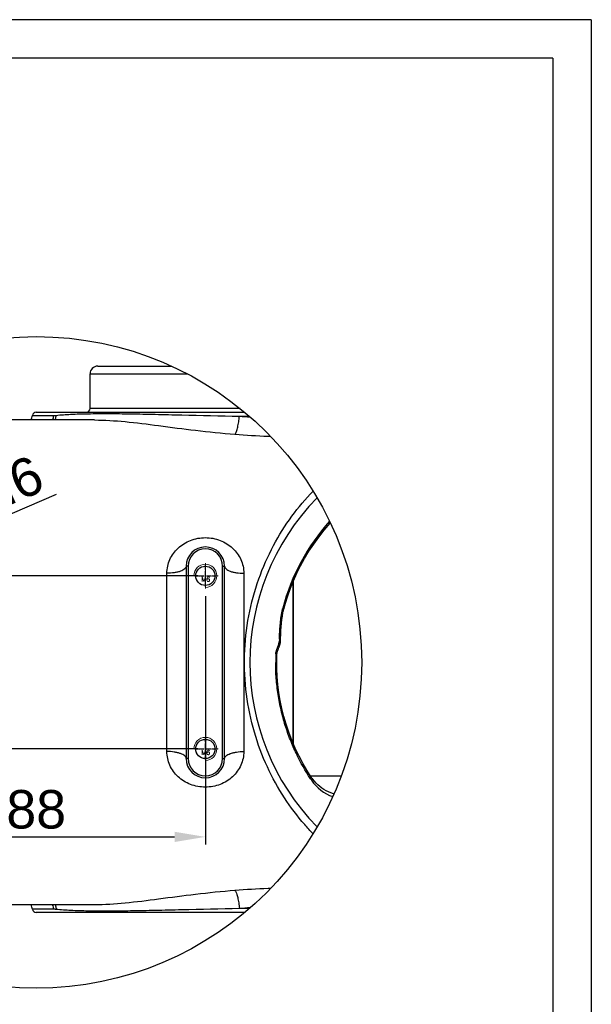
# Model space of a CAD drawing. Header units: millimetres. Extents: x 5876 to 6173, y 1277 to 1697.
# Tile 3 of 3: x 6025 to 6173, y 1441 to 1697. Entities that reach past the tile are written whole.
import ezdxf
from ezdxf.enums import TextEntityAlignment as Align

# ---------------------------------------------------------------- set-up
doc = ezdxf.new("R2010")
doc.units = ezdxf.units.MM
doc.linetypes.add('CENTER', pattern=[0.6, 0.375, -0.075, 0.075, -0.075])
for name, color, linetype in [('2细线层', 4, 'Continuous'), ('6文字层', 3, 'Continuous'), ('图框层', 7, 'Continuous')]:
    doc.layers.add(name, color=color, linetype=linetype)
doc.layers.add('dim', color=84, linetype='Continuous', lineweight=9)
doc.layers.add('screw', color=33, linetype='Continuous', lineweight=13)
doc.styles.get("Standard").update_dxf_attribs({"font": 'arial.ttf'})
doc.styles.add('TH_GBDIM', font='romans.shx', dxfattribs={"width": 0.8, "bigfont": 'gbcbig.shx'})
doc.styles.add('TXT', font='txt.shx', dxfattribs={"bigfont": 'chineset.shx'})
doc.dimstyles.new('ISO-25', dxfattribs={"dimtxt": 2.5, "dimasz": 2.5, "dimexe": 1.25, "dimexo": 0.625, "dimtad": 1, "dimtxsty": 'Standard', "dimcen": 2.5, "dimadec": 0, "dimazin": 0, "dimtfac": 1, "dimtmove": 0, "dimatfit": 3, "dimfxl": 1, "dimarcsym": 0})

# ---------------------------------------------------------------- blocks, each defined once
blk = doc.blocks.new('screw_m6_l')
at = {"layer": 'screw', "color": 1, "linetype": 'CENTER', "ltscale": 3.048}
for p, q in [((0, -3.3), (0, 3.3)), ((-3.3, 0), (3.3, 0))]:
    blk.add_line(p, q, dxfattribs=at)
at = {"layer": 'screw', "color": 33}
blk.add_circle((0, 0), 2.5, dxfattribs=at)
at = {"layer": 'screw', "color": 92}
blk.add_arc((0, 0), 3, 270, 180, dxfattribs=at)
at = {"layer": 'screw', "color": 6, "style": 'TXT'}
blk.add_text('M6', height=1.2, dxfattribs=at).set_placement((-1.02, -1.5))
blk = doc.blocks.new('*D2')
at = {"layer": 'Defpoints', "color": 0, "transparency": 16777216}
for p in [(6073.07, 1552.33), (5963.61, 1507.33), (6073.07, 1507.33)]:
    blk.add_point(p, dxfattribs=at)
at = {"layer": 'dim', "color": 0, "lineweight": -2, "transparency": 16777216}
for p, q in [((6071.07, 1552.33), (5961.61, 1552.33)), ((5963.61, 1544.33), (5963.61, 1515.33)), ((6071.07, 1507.33), (5961.61, 1507.33))]:
    blk.add_line(p, q, dxfattribs=at)
at = {"layer": 'dim', "color": 0, "transparency": 16777216}
for points in [[(5962.27, 1544.33), (5964.94, 1544.33), (5963.61, 1552.33)], [(5962.27, 1515.33), (5964.94, 1515.33), (5963.61, 1507.33)]]:
    blk.add_solid(points, dxfattribs=at)
at = {"layer": 'dim', "color": 0, "transparency": 16777216, "insert": (5956.52, 1529.83), "char_height": 10, "attachment_point": 5, "rotation": 90}
blk.add_mtext('45', dxfattribs=at)
blk = doc.blocks.new('*D3')
at = {"layer": 'Defpoints', "color": 0, "transparency": 16777216}
for p in [(5985.07, 1549.03), (6073.07, 1549.03), (6073.07, 1484.48)]:
    blk.add_point(p, dxfattribs=at)
at = {"layer": 'dim', "color": 0, "lineweight": -2, "transparency": 16777216}
for p, q in [((5985.07, 1547.03), (5985.07, 1482.48)), ((6073.07, 1547.03), (6073.07, 1482.48)), ((5993.07, 1484.48), (6065.07, 1484.48))]:
    blk.add_line(p, q, dxfattribs=at)
at = {"layer": 'dim', "color": 0, "transparency": 16777216}
for points in [[(5993.07, 1485.81), (5993.07, 1483.14), (5985.07, 1484.48)], [(6065.07, 1485.81), (6065.07, 1483.14), (6073.07, 1484.48)]]:
    blk.add_solid(points, dxfattribs=at)
at = {"layer": 'dim', "color": 0, "transparency": 16777216, "insert": (6029.07, 1491.58), "char_height": 10, "attachment_point": 5}
blk.add_mtext('88', dxfattribs=at)
blk = doc.blocks.new('*D4')
at = {"layer": 'Defpoints', "color": 0, "transparency": 16777216}
for p in [(5987.37, 1553.31), (5982.78, 1551.34)]:
    blk.add_point(p, dxfattribs=at)
at = {"layer": 'dim', "color": 0, "lineweight": -2, "transparency": 16777216}
for p, q in [((6034.23, 1573.46), (5994.72, 1556.47)), ((5982.78, 1551.34), (5987.37, 1553.31)), ((5975.43, 1548.18), (5968.08, 1545.02))]:
    blk.add_line(p, q, dxfattribs=at)
at = {"layer": 'dim', "color": 0, "transparency": 16777216}
for points in [[(5994.19, 1557.7), (5995.25, 1555.25), (5987.37, 1553.31)], [(5974.9, 1549.41), (5975.95, 1546.96), (5982.78, 1551.34)]]:
    blk.add_solid(points, dxfattribs=at)
at = {"layer": 'dim', "color": 0, "transparency": 16777216, "insert": (6015.34, 1573.07), "char_height": 10, "attachment_point": 5, "rotation": 23.2591}
blk.add_mtext('4-M6', dxfattribs=at)
blk = doc.blocks.new('A3纵')
at = {"layer": '2细线层'}
for q in [(-287, 410), (10, -10)]:
    blk.add_line((10, 410), q, dxfattribs=at)
at = {"layer": '图框层'}
for q in [(-277, 400), (0, 0)]:
    blk.add_line((0, 400), q, dxfattribs=at)
at = {"layer": '6文字层', "style": 'TH_GBDIM', "width": 0.8, "flags": 8}
for tag, height, p in [('材料', 3.5, (-90, 34.96)), ('设计', 3.5, (-160.16, 21.88)), ('AAAA-A-AA', 2, (-128.37, 21.88)), ('名称', 3.5, (-30, 20.97)), ('A', 3.5, (-105, 10)), ('1：1', 3.5, (-67.5, 10)), ('编号', 3.5, (-30, 5.05))]:
    blk.add_attdef(tag, text='', height=height, dxfattribs=at).set_placement(p, align=Align.MIDDLE)

msp = doc.modelspace()

# ---------------------------------------------------------------- linework, layer by layer
at = {"color": 7, "linetype": 'Continuous'}
for p, q in [((6043.072, 1595.827), (6043.072, 1604.827)), ((6043.072, 1604.827), (6068.346, 1604.827)), ((6045.072, 1606.827), (6064.263, 1606.827)), ((6029.072, 1594.827), (6083.316, 1594.827)), ((6082.095, 1595.827), (6043.072, 1595.827)), ((6044.241, 1592.827), (5975.072, 1592.827)), ((6028.086, 1593.993), (6033.656, 1593.993)), ((6081.928, 1593.827), (6084.493, 1593.827)), ((6068.072, 1554.827), (6068.072, 1504.827)), ((6068.572, 1554.827), (6068.072, 1554.827)), ((6068.572, 1554.827), (6068.572, 1504.827)), ((6077.572, 1504.827), (6077.572, 1554.827)), ((6077.572, 1554.827), (6078.072, 1554.827)), ((6078.072, 1504.827), (6078.072, 1554.827)), ((6063.072, 1506.665), (6063.072, 1552.988)), ((6083.072, 1552.988), (6083.072, 1506.665)), ((6095.895, 1550.795), (6095.895, 1508.873)), ((6095.802, 1550.564), (6095.802, 1509.092)), ((6093.058, 1543.288), (6093.073, 1543.364)), ((6093.331, 1543.088), (6093.384, 1543.35)), ((6092.624, 1535.432), (6092.642, 1536.044)), ((6091.939, 1533.008), (6091.969, 1533.089)), ((6091.969, 1533.089), (6092, 1533.171)), ((6092, 1533.171), (6092.032, 1533.253)), ((6092.032, 1533.253), (6092.081, 1533.379)), ((6092.081, 1533.379), (6092.202, 1533.681)), ((6092.202, 1533.681), (6092.237, 1533.77)), ((6092.237, 1533.77), (6092.271, 1533.861)), ((6091.36, 1529.827), (6091.653, 1529.827)), ((6068.572, 1504.827), (6068.072, 1504.827)), ((6077.572, 1504.827), (6078.072, 1504.827)), ((6100.432, 1500.327), (6108.427, 1500.327)), ((6044.237, 1466.827), (5975.072, 1466.827)), ((6033.656, 1465.66), (6028.086, 1465.66)), ((6083.316, 1464.827), (6029.072, 1464.827)), ((6084.493, 1465.827), (6081.928, 1465.827))]:
    msp.add_line(p, q, dxfattribs=at)
at = {"color": 1, "linetype": 'CENTER', "ltscale": 2.54}
for p, q in [((6073.072, 1549.577), (6073.072, 1555.077)), ((6070.322, 1552.327), (6075.822, 1552.327)), ((6073.072, 1504.577), (6073.072, 1510.077)), ((6070.322, 1507.327), (6075.822, 1507.327))]:
    msp.add_line(p, q, dxfattribs=at)
at = {"color": 7, "linetype": 'Continuous'}
for points in [[(6093.462, 1543.689), (6093.889, 1545.205), (6094.509, 1547.158), (6095.214, 1549.111), (6096, 1551.055), (6096.872, 1552.988), (6097.832, 1554.911), (6098.883, 1556.819), (6100.023, 1558.705), (6101.259, 1560.571), (6102.59, 1562.409), (6104.016, 1564.213), (6105.544, 1565.983), (6105.597, 1566.039)], [(6092.642, 1536.044), (6092.683, 1537.089), (6092.738, 1538.103), (6092.806, 1539.083), (6092.89, 1540.031), (6092.991, 1540.947), (6093.111, 1541.831), (6093.251, 1542.676), (6093.331, 1543.088)], [(6093.384, 1543.35), (6093.407, 1543.458), (6093.419, 1543.51), (6093.431, 1543.56), (6093.442, 1543.61), (6093.454, 1543.657), (6093.462, 1543.689)], [(6092.271, 1533.861), (6092.289, 1533.907), (6092.306, 1533.954), (6092.323, 1534.001), (6092.34, 1534.048), (6092.357, 1534.096), (6092.373, 1534.144), (6092.389, 1534.193), (6092.405, 1534.241), (6092.421, 1534.291), (6092.436, 1534.34), (6092.451, 1534.39), (6092.466, 1534.44), (6092.48, 1534.491), (6092.493, 1534.542), (6092.507, 1534.593), (6092.519, 1534.646), (6092.531, 1534.698), (6092.543, 1534.751), (6092.554, 1534.805), (6092.564, 1534.86), (6092.574, 1534.915), (6092.583, 1534.97), (6092.591, 1535.027), (6092.598, 1535.084), (6092.605, 1535.141), (6092.611, 1535.199), (6092.615, 1535.257), (6092.619, 1535.315), (6092.622, 1535.373), (6092.624, 1535.432)], [(6091.698, 1532.033), (6091.699, 1532.05), (6091.701, 1532.082), (6091.704, 1532.115), (6091.707, 1532.149), (6091.712, 1532.184), (6091.717, 1532.218), (6091.723, 1532.253), (6091.729, 1532.288), (6091.736, 1532.324), (6091.743, 1532.359), (6091.751, 1532.395), (6091.759, 1532.431), (6091.768, 1532.467), (6091.777, 1532.504), (6091.787, 1532.541), (6091.798, 1532.579), (6091.808, 1532.617), (6091.82, 1532.655), (6091.831, 1532.693), (6091.844, 1532.732), (6091.856, 1532.771), (6091.869, 1532.81), (6091.882, 1532.849), (6091.896, 1532.888), (6091.91, 1532.928), (6091.924, 1532.968), (6091.939, 1533.008)], [(6091.653, 1529.827), (6091.653, 1530.051), (6091.656, 1530.395), (6091.66, 1530.738), (6091.667, 1531.082), (6091.676, 1531.426), (6091.688, 1531.769), (6091.698, 1532.033)], [(6100.798, 1499.759), (6099.738, 1501.404), (6098.54, 1503.437), (6097.449, 1505.487), (6096.465, 1507.543), (6095.582, 1509.604), (6094.797, 1511.67), (6094.105, 1513.739), (6093.505, 1515.804), (6092.993, 1517.871), (6092.566, 1519.937), (6092.223, 1521.997), (6091.962, 1524.059), (6091.78, 1526.123), (6091.678, 1528.182), (6091.653, 1529.827)], [(6106.535, 1495.667), (6106.402, 1495.699), (6105.731, 1495.913), (6105.091, 1496.168), (6104.481, 1496.46), (6103.904, 1496.786), (6103.353, 1497.146), (6102.831, 1497.54), (6102.338, 1497.964), (6101.87, 1498.424), (6101.427, 1498.92), (6101.014, 1499.45), (6100.798, 1499.758)]]:
    msp.add_lwpolyline(points, dxfattribs=at)
msp.add_circle((6029.072, 1529.827), 84.661)
for centre in [(6073.072, 1552.327), (6073.072, 1507.327)]:
    msp.add_circle(centre, 2.5, dxfattribs=at)
for centre, radius, start, end in [((6045.072, 1604.827), 2, 90, 180), ((6029.072, 1593.827), 1, 90, 170.40593), ((6042.072, 1595.827), 1, 270, 0), ((6023.156, 1594.827), 5, 336.39627, 350.40593), ((6028.368, 1594.816), 5.352, 338.153, 351.1559), ((6145.652, 1529.826), 60.999, 135.5004, 224.49859), ((6146.358, 1529.828), 54.998, 138.17439, 165.12462), ((6073.072, 1554.827), 5, 0, 180), ((6073.072, 1554.827), 4.5, 0, 180), ((6113.348, 1539.135), 20.711, 168.4316, 168.84111), ((6126.21, 1536.652), 33.809, 168.16459, 168.55042), ((6097.796, 1542.727), 4.752, 165.13816, 166.01448), ((6189.198, 1532.918), 96.899, 178.27567, 178.49775), ((6091.757, 1524.464), 11.01, 86.58221, 87.00937), ((6146.366, 1529.827), 55.006, 177.65882, 179.99988), ((6073.072, 1504.827), 5, 180, 0), ((6073.072, 1504.827), 4.5, 180, 0), ((6153.432, 1534.159), 63.287, 213.16562, 213.52896), ((6109.812, 1505.327), 11, 213.83604, 250.8738), ((6023.156, 1464.827), 5, 9.59407, 23.60373), ((6028.368, 1464.837), 5.352, 8.8441, 21.847), ((6029.072, 1465.827), 1, 189.59407, 270)]:
    msp.add_arc(centre, radius, start, end, dxfattribs=at)
for points, knots in [([(6034.247, 1594.028), (6035.503, 1594.168), (6038.282, 1594.353), (6042.804, 1594.481), (6048.009, 1594.506), (6053.826, 1594.443), (6060.203, 1594.307), (6069.632, 1594.067), (6076.931, 1593.903), (6081.928, 1593.827)], [0, 0, 0, 0, 0.0794795, 0.1750009, 0.2845314, 0.4067697, 0.5408633, 0.6856746, 1, 1, 1, 1]), ([(6033.656, 1593.993), (6033.704, 1593.993), (6033.901, 1593.996), (6034.099, 1594.011), (6034.247, 1594.028)], [0, 0, 0, 0, 0.2432861, 1, 1, 1, 1]), ([(6033.999, 1592.824), (6034.033, 1592.92), (6034.155, 1593.312), (6034.224, 1593.72), (6034.247, 1594.028)], [0, 0, 0, 0, 0.2468974, 1, 1, 1, 1]), ([(6044.241, 1592.827), (6046.891, 1592.827), (6052.471, 1592.47), (6061.203, 1591.332), (6070.715, 1590.065), (6077.348, 1589.391), (6080.775, 1589.121)], [0, 0, 0, 0, 0.2164007, 0.4557185, 0.7192091, 1, 1, 1, 1]), ([(6080.775, 1589.121), (6080.847, 1589.217), (6080.984, 1589.453), (6081.244, 1590.053), (6081.521, 1591.017), (6081.776, 1592.351), (6081.888, 1593.32), (6081.928, 1593.827)], [0, 0, 0, 0, 0.07382, 0.1663706, 0.4015258, 0.6877036, 1, 1, 1, 1]), ([(6080.775, 1589.121), (6083.635, 1588.895), (6086.722, 1588.704), (6089.812, 1588.58), (6090.035, 1588.571)], [0, 0, 0, 0, 0.24853837, 0.26787929, 0.26787929, 0.26787929, 0.26787929]), ([(6101.08, 1485.304), (6100.34, 1486.07), (6097.649, 1488.999), (6093.392, 1494.631), (6088.926, 1502.702), (6085.539, 1511.761), (6083.496, 1521.58), (6082.999, 1531.781), (6084.101, 1541.89), (6086.687, 1551.456), (6090.518, 1560.155), (6095.323, 1567.815), (6099.099, 1572.301), (6101.08, 1574.349)], [0.09187408, 0.09187408, 0.09187408, 0.09187408, 0.11432748, 0.1756749, 0.24030304, 0.30823233, 0.37890153, 0.4510138, 0.5227721, 0.59250835, 0.65920536, 0.72255669, 0.78257069, 0.78257069, 0.78257069, 0.78257069]), ([(6063.072, 1552.988), (6063.072, 1553.601), (6063.204, 1554.828), (6063.784, 1556.58), (6064.714, 1558.181), (6066.377, 1560.057), (6069.165, 1561.778), (6073.071, 1562.495), (6076.977, 1561.779), (6079.766, 1560.058), (6081.429, 1558.181), (6082.359, 1556.58), (6082.94, 1554.828), (6083.072, 1553.601), (6083.072, 1552.988)], [0, 0, 0, 0, 0.0609711, 0.1215992, 0.1823757, 0.2438288, 0.3696691, 0.4999582, 0.6302756, 0.7561445, 0.8176046, 0.8783859, 0.9390235, 1, 1, 1, 1]), ([(6068.072, 1554.827), (6068.072, 1554.703), (6067.989, 1554.429), (6067.676, 1554.081), (6067.202, 1553.77), (6066.578, 1553.5), (6065.824, 1553.278), (6064.647, 1553.052), (6063.712, 1552.988), (6063.072, 1552.988)], [0, 0, 0, 0, 0.0656771, 0.1448109, 0.2440296, 0.3645934, 0.5046445, 0.6604955, 1, 1, 1, 1]), ([(6078.072, 1554.827), (6078.072, 1554.703), (6078.154, 1554.429), (6078.468, 1554.081), (6078.942, 1553.77), (6079.566, 1553.5), (6080.32, 1553.278), (6081.497, 1553.052), (6082.432, 1552.988), (6083.072, 1552.988)], [0, 0, 0, 0, 0.0656771, 0.1448109, 0.2440297, 0.3645934, 0.5046445, 0.6604955, 1, 1, 1, 1]), ([(6092.342, 1535.833), (6092.379, 1537.062), (6092.47, 1538.903), (6092.724, 1541.34), (6092.911, 1542.547), (6093.029, 1543.143)], [0, 0, 0, 0, 0.5018028, 0.7517451, 1, 1, 1, 1]), ([(6093.331, 1543.088), (6093.334, 1543.104), (6093.312, 1543.147), (6093.22, 1543.217), (6093.127, 1543.26), (6093.058, 1543.288)], [0, 0, 0, 0, 0.1411344, 0.3622836, 1, 1, 1, 1]), ([(6093.462, 1543.689), (6093.475, 1543.736), (6093.372, 1543.854), (6093.271, 1543.91), (6093.203, 1543.946)], [0, 0, 0, 0, 0.382419, 1, 1, 1, 1]), ([(6091.471, 1532.565), (6091.575, 1533.055), (6091.866, 1533.752), (6092.229, 1534.692), (6092.325, 1535.199), (6092.332, 1535.458)], [0, 0, 0, 0, 0.4962886, 0.7427236, 1, 1, 1, 1]), ([(6092.573, 1535.441), (6092.563, 1535.442), (6092.51, 1535.447), (6092.457, 1535.451), (6092.414, 1535.453)], [0, 0, 0, 0, 0.1927863, 1, 1, 1, 1]), ([(6092.624, 1535.432), (6092.624, 1535.436), (6092.598, 1535.436), (6092.586, 1535.44), (6092.573, 1535.441)], [0, 0, 0, 0, 0.2594085, 1, 1, 1, 1]), ([(6091.406, 1532.074), (6091.407, 1532.115), (6091.419, 1532.28), (6091.446, 1532.444), (6091.471, 1532.565)], [0, 0, 0, 0, 0.2534279, 1, 1, 1, 1]), ([(6091.698, 1532.033), (6091.698, 1532.035), (6091.687, 1532.039), (6091.672, 1532.043), (6091.643, 1532.049), (6091.591, 1532.056), (6091.51, 1532.065), (6091.442, 1532.071), (6091.406, 1532.074)], [0, 0, 0, 0, 0.0263002, 0.0888129, 0.1848906, 0.3098624, 0.6267795, 1, 1, 1, 1]), ([(6100.454, 1499.537), (6099.077, 1501.644), (6097.178, 1504.977), (6095.122, 1509.707), (6093.795, 1513.478), (6092.728, 1517.41), (6091.953, 1521.473), (6091.465, 1525.625), (6091.351, 1528.424), (6091.36, 1529.827)], [0, 0, 0, 0, 0.2355096, 0.3574906, 0.4821599, 0.6092151, 0.7382594, 0.8687975, 1, 1, 1, 1]), ([(6068.072, 1504.827), (6068.072, 1504.95), (6067.989, 1505.225), (6067.676, 1505.572), (6067.202, 1505.883), (6066.578, 1506.153), (6065.824, 1506.375), (6064.647, 1506.602), (6063.712, 1506.665), (6063.072, 1506.665)], [0, 0, 0, 0, 0.0656771, 0.1448109, 0.2440297, 0.3645934, 0.5046445, 0.6604955, 1, 1, 1, 1]), ([(6083.072, 1506.665), (6083.072, 1506.052), (6082.94, 1504.826), (6082.36, 1503.073), (6081.43, 1501.473), (6079.767, 1499.596), (6076.979, 1497.875), (6073.073, 1497.159), (6069.167, 1497.875), (6066.378, 1499.595), (6064.715, 1501.472), (6063.785, 1503.073), (6063.204, 1504.826), (6063.072, 1506.052), (6063.072, 1506.665)], [0, 0, 0, 0, 0.060971, 0.121599, 0.1823754, 0.2438284, 0.3696683, 0.4999572, 0.6302748, 0.7561433, 0.8176035, 0.878385, 0.9390231, 1, 1, 1, 1]), ([(6078.072, 1504.827), (6078.072, 1504.95), (6078.154, 1505.225), (6078.468, 1505.572), (6078.942, 1505.883), (6079.566, 1506.153), (6080.32, 1506.375), (6081.497, 1506.602), (6082.432, 1506.665), (6083.072, 1506.665)], [0, 0, 0, 0, 0.0656771, 0.1448109, 0.2440296, 0.3645934, 0.5046445, 0.6604955, 1, 1, 1, 1]), ([(6100.798, 1499.759), (6100.823, 1499.722), (6100.851, 1499.63), (6100.83, 1499.484), (6100.768, 1499.338), (6100.708, 1499.246), (6100.675, 1499.202)], [0, 0, 0, 0, 0.2161335, 0.4563739, 0.722216, 1, 1, 1, 1]), ([(6080.775, 1470.533), (6077.348, 1470.262), (6070.715, 1469.589), (6061.204, 1468.321), (6052.471, 1467.183), (6046.891, 1466.827), (6044.241, 1466.827)], [0, 0, 0, 0, 0.2807788, 0.5442668, 0.7835883, 1, 1, 1, 1]), ([(6090.035, 1471.082), (6089.812, 1471.074), (6086.723, 1470.949), (6083.636, 1470.758), (6080.775, 1470.533)], [0.73212122, 0.73212122, 0.73212122, 0.73212122, 0.75144174, 1, 1, 1, 1]), ([(6080.775, 1470.533), (6080.847, 1470.436), (6080.984, 1470.201), (6081.244, 1469.6), (6081.521, 1468.636), (6081.776, 1467.303), (6081.888, 1466.334), (6081.928, 1465.827)], [0, 0, 0, 0, 0.0738201, 0.1663707, 0.4015259, 0.6877037, 1, 1, 1, 1]), ([(6033.999, 1466.829), (6034.033, 1466.734), (6034.155, 1466.342), (6034.224, 1465.934), (6034.247, 1465.626)], [0, 0, 0, 0, 0.2468974, 1, 1, 1, 1]), ([(6034.247, 1465.626), (6034.197, 1465.631), (6034, 1465.651), (6033.802, 1465.66), (6033.656, 1465.66)], [0, 0, 0, 0, 0.2571365, 1, 1, 1, 1]), ([(6081.928, 1465.827), (6076.931, 1465.751), (6069.633, 1465.586), (6060.204, 1465.346), (6053.827, 1465.211), (6048.009, 1465.147), (6042.805, 1465.172), (6038.282, 1465.3), (6035.503, 1465.485), (6034.247, 1465.626)], [0, 0, 0, 0, 0.3143119, 0.4591212, 0.593215, 0.7154576, 0.824993, 0.9205163, 1, 1, 1, 1])]:
    msp.add_open_spline(points, degree=3, knots=knots, dxfattribs=at)
for points in [[(6081.928, 1593.827), (6082.874, 1593.741), (6083.82, 1593.661), (6084.767, 1593.588)], [(6093.119, 1543.587), (6093.14, 1543.683), (6093.161, 1543.78), (6093.185, 1543.876)], [(6084.767, 1466.065), (6083.82, 1465.993), (6082.874, 1465.913), (6081.928, 1465.827)]]:
    msp.add_open_spline(points, degree=3, dxfattribs=at)

# ---------------------------------------------------------------- block references
at = {"layer": '6文字层'}
msp.add_blockref('A3纵', (6163.473, 1286.86), dxfattribs=at)
at = {"layer": 'screw'}
for p in [(6073.072, 1552.327), (6073.072, 1507.327)]:
    msp.add_blockref('screw_m6_l', p, dxfattribs=at)

# ---------------------------------------------------------------- dimensions: what is measured, and where the dimension line sits
at = {"layer": 'dim'}
dim = msp.add_diameter_dim_2p(p1=(5982.775, 1551.339), p2=(5987.369, 1553.314), text='4-M6', dimstyle='ISO-25', override={"dimtxt": 10, "dimasz": 8, "dimexe": 1.999, "dimexo": 1.999, "dimgap": 1.999}, dxfattribs=at)
dim.commit()
dim.dimension.update_dxf_attribs({"geometry": '*D4', "text_midpoint": (6015.344, 1573.072)})
dim = msp.add_linear_dim(base=(5963.608, 1507.327), p1=(6073.072, 1552.327), p2=(6073.072, 1507.327), angle=90, dimstyle='ISO-25', override={"dimtxt": 10, "dimasz": 8, "dimexe": 1.999, "dimexo": 1.999, "dimgap": 1.999}, dxfattribs=at)
dim.commit()
dim.dimension.update_dxf_attribs({"geometry": '*D2', "text_midpoint": (5956.524, 1529.827)})
dim = msp.add_linear_dim(base=(6073.072, 1484.476), p1=(5985.072, 1549.027), p2=(6073.072, 1549.027), dimstyle='ISO-25', override={"dimtxt": 10, "dimasz": 8, "dimexe": 1.999, "dimexo": 1.999, "dimgap": 1.999}, dxfattribs=at)
dim.commit()
dim.dimension.update_dxf_attribs({"geometry": '*D3', "text_midpoint": (6029.072, 1491.581)})

doc.saveas('drawing.dxf')
